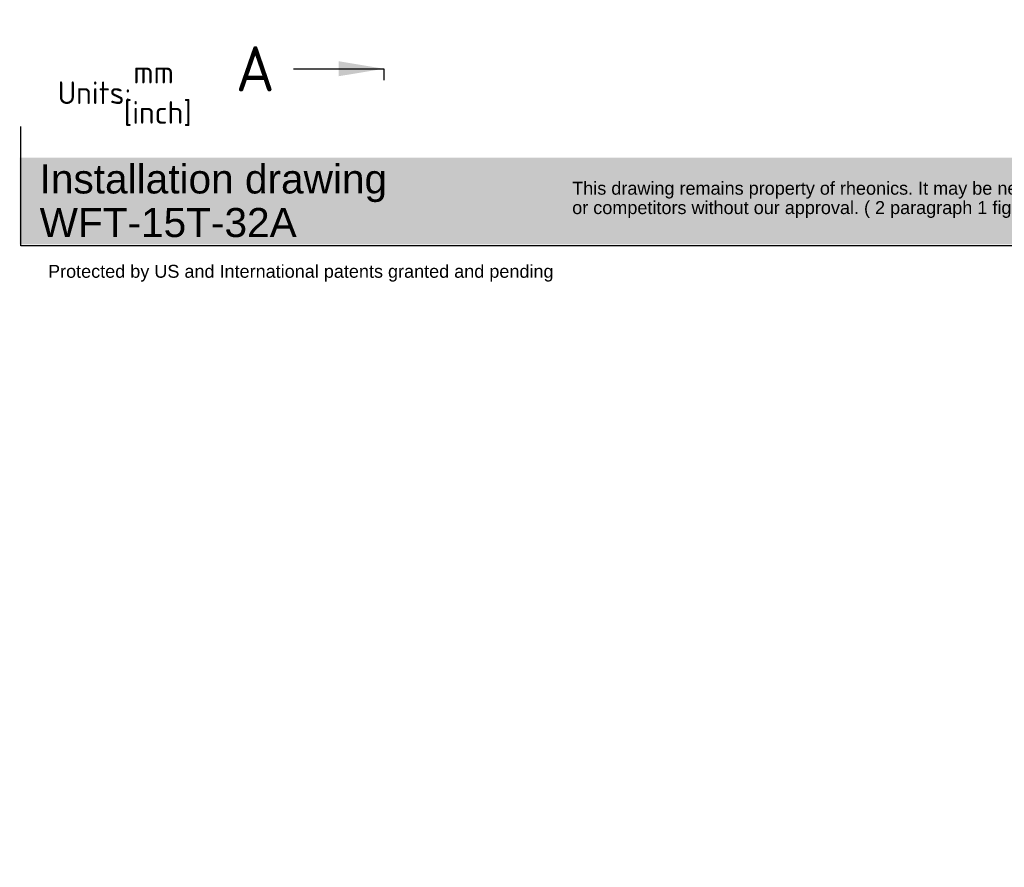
# Paper-space layout 'Sheet1' of a CAD drawing. Header units: millimetres. Extents: x -20 to 281, y -85 to 193.
# Tile 1 of 8: x -20 to 133, y -85 to 46. Entities that reach past the tile are written whole.
import ezdxf
from ezdxf.entities.mleader import LeaderData, LeaderLine
from ezdxf.enums import TextEntityAlignment as Align
from ezdxf.lldxf.tags import DXFTag
from ezdxf.math import Vec2, Vec3

# ---------------------------------------------------------------- set-up
doc = ezdxf.new("R2010")
doc.units = ezdxf.units.MM
doc.layers.add('Default', color=7, linetype='Continuous')
doc.styles.add('SEACAD_Solid_Edge_ISO', font='seiso.ttf')
tags = doc.linetypes.add('CENTER2', pattern=[28.575, 19.05, -3.175, 3.175, -3.175]).pattern_tags.tags
tags[10:11] = [DXFTag(74, 4), DXFTag(75, 0), DXFTag(340, '0'), DXFTag(46, 0.0), DXFTag(50, 0.0), DXFTag(44, 0.0), DXFTag(45, 0.0)]
tags[8:9] = [DXFTag(74, 4), DXFTag(75, 0), DXFTag(340, '0'), DXFTag(46, 0.0), DXFTag(50, 0.0), DXFTag(44, 0.0), DXFTag(45, 0.0)]
tags[6:7] = [DXFTag(74, 4), DXFTag(75, 0), DXFTag(340, '0'), DXFTag(46, 0.0), DXFTag(50, 0.0), DXFTag(44, 0.0), DXFTag(45, 0.0)]
tags[4:5] = [DXFTag(74, 4), DXFTag(75, 0), DXFTag(340, '0'), DXFTag(46, 0.0), DXFTag(50, 0.0), DXFTag(44, 0.0), DXFTag(45, 0.0)]

# ---------------------------------------------------------------- blocks, each defined once
blk = doc.blocks.new('SE9')
at = {"layer": 'Default', "color": 7, "linetype": 'Continuous', "style": 'SEACAD_Solid_Edge_ISO'}
blk.add_text('A', height=7, dxfattribs=at).set_placement((33.54, 43.3), align=Align.TOP_LEFT)
blk = doc.blocks.new('SEANNOT_GROUP10')
at = {"layer": 'Default', "linetype": 'Continuous'}
blk.add_hatch(color=7, dxfattribs=at).paths.add_polyline_path([(49.45, 38.64), (56.45, 39.8), (49.45, 40.97)])
at = {"layer": 'Default', "color": 7, "linetype": 'Continuous'}
blk.add_lwpolyline([(42.45, 39.8), (56.45, 39.8)], dxfattribs=at)
blk = doc.blocks.new('SE10')
at = {"layer": 'Default', "color": 7, "linetype": 'CENTER2'}
for p, q in [((56.45, 184.8), (56.45, 186.55)), ((56.45, 39.8), (56.45, 38.05))]:
    blk.add_line(p, q, dxfattribs=at)
at = {"layer": 'Default', "color": 7, "linetype": 'CENTER2', "const_width": 0.0005}
blk.add_lwpolyline([(56.45, 184.8), (56.45, 39.8)], dxfattribs=at)
blk = doc.blocks.new('_Dot')
at = {"color": 0, "linetype": 'ByBlock', "lineweight": -2}
blk.add_line((-0.5, 0), (-1, 0), dxfattribs=at)
at = {"color": 0, "linetype": 'ByBlock', "const_width": 0.5}
blk.add_lwpolyline([(-0.25, 0, 1), (0.25, 0, 1)], format="xyb", close=True, dxfattribs=at)

psp = doc.layouts.new('Sheet1')

# ---------------------------------------------------------------- hatches: boundary and pattern name
at = {"layer": 'Default', "linetype": 'Continuous'}
psp.add_hatch(color=7, dxfattribs=at).paths.add_polyline_path([(188.375, 24.931), (-19.507, 24.931), (-19.507, 11.473), (188.375, 11.473)])

# ---------------------------------------------------------------- linework, layer by layer
at = {"layer": 'Default', "color": 7, "linetype": 'Continuous'}
for p, q in [((-19.345, 11.237), (-19.345, 29.714)), ((188.534, 11.237), (-19.345, 11.237))]:
    psp.add_line(p, q, dxfattribs=at)

# ---------------------------------------------------------------- block references
at = {"layer": 'Default'}
for name in ['SE10', 'SE9', 'SEANNOT_GROUP10']:
    psp.add_blockref(name, (-19.575, -1.126), dxfattribs=at)

# ---------------------------------------------------------------- leaders
at = {"layer": 'Default', "color": 7, "linetype": 'Continuous'}
ml = psp.add_multileader_mtext('Standard', dxfattribs=at)
ml.set_content('{\\pxsm0.9;\\fSolid Edge ISO|b0||i0||c0|p34;\\W1.;mm\\P}', color=7)
ml.set_leader_properties()
ml.set_arrow_properties(name='DOT')
ml.build(insert=Vec2(0, 0))
ml.multileader.update_dxf_attribs({"leader_type": 0, "dogleg_length": 0, "arrow_head_size": 3.5})
ctx = ml.context
ctx.base_point, ctx.char_height, ctx.arrow_head_size, ctx.landing_gap_size, ctx.plane_origin = Vec3(-3.138, 38.144), 3.5, 3.5, 1.225, Vec3(-19.575, -1.126)
ctx.mtext.insert = Vec3(-1.913, 39.894)
ml = psp.add_multileader_mtext('Standard', dxfattribs=at)
ml.set_content('{\\pxsm0.9;\\fSolid Edge ISO|b0||i0||c0|p34;\\W1.;Units:\\P}', color=7)
ml.set_leader_properties()
ml.set_arrow_properties(name='DOT')
ml.build(insert=Vec2(0, 0))
ml.multileader.update_dxf_attribs({"leader_type": 0, "dogleg_length": 0, "arrow_head_size": 3.5})
ctx = ml.context
ctx.base_point, ctx.char_height, ctx.arrow_head_size, ctx.landing_gap_size, ctx.plane_origin = Vec3(-14.859, 34.946), 3.5, 3.5, 1.225, Vec3(-19.575, -1.126)
ctx.mtext.insert = Vec3(-13.634, 36.705)
ml = psp.add_multileader_mtext('Standard', dxfattribs=at)
ml.set_content('{\\pxsm0.9;\\fSolid Edge ISO|b0||i0||c0|p34;\\W1.;[inch]\\P}', color=7)
ml.set_leader_properties()
ml.build(insert=Vec2(0, 0))
ml.multileader.update_dxf_attribs({"dogleg_length": 0, "arrow_head_size": 0.805})
ctx = ml.context
ctx.base_point, ctx.char_height, ctx.arrow_head_size, ctx.landing_gap_size, ctx.plane_origin = Vec3(-4.607, 31.9), 3.5, 0.805, 1.225, Vec3(-19.575, -1.126)
ctx.mtext.insert = Vec3(-3.382, 33.656)
ml = psp.add_multileader_mtext('Standard', dxfattribs=at)
ml.set_content('{\\pxsm0.9;\\fArial|b0||i0||c0|p34;\\W1.;Installation drawing\\PWFT-15T-32A\\P}', color=7)
ml.set_leader_properties()
ml.set_arrow_properties(name='DOT')
ml.build(insert=Vec2(0, 0))
ml.multileader.update_dxf_attribs({"leader_type": 0, "dogleg_length": 0, "arrow_head_size": 4.5})
ctx = ml.context
ctx.base_point, ctx.char_height, ctx.arrow_head_size, ctx.landing_gap_size, ctx.plane_origin = Vec3(-17.994, 21.574), 4.5, 4.5, 1.575, Vec3(-19.575, -1.126)
ctx.mtext.insert = Vec3(-16.419, 23.862)
ml = psp.add_multileader_mtext('Standard', dxfattribs=at)
ml.set_content('{\\pxsm0.9;\\fArial|b0||i0||c0|p34;\\W1.;This drawing remains property of rheonics. It may be neither copied nor informed to third persons \\Por competitors without our approval. ( 2 paragraph 1 fig.7 copyright act of 9th Sept. 1965)\\P}', color=7)
ml.set_leader_properties()
ml.set_arrow_properties(name='DOT')
ml.build(insert=Vec2(0, 0))
ml.multileader.update_dxf_attribs({"leader_type": 0, "dogleg_length": 0, "arrow_head_size": 2})
ctx = ml.context
ctx.base_point, ctx.char_height, ctx.arrow_head_size, ctx.landing_gap_size, ctx.plane_origin = Vec3(65.356, 19.878), 2, 2, 0.7, Vec3(-19.575, -1.126)
ctx.mtext.insert = Vec3(66.056, 21.172)
ml = psp.add_multileader_mtext('Standard', dxfattribs=at)
ml.set_content('{\\pxsm0.9;\\fArial|b0||i0||c0|p34;\\W1.;Protected by US and International patents granted and pending\\P}', color=7)
ml.set_leader_properties()
ml.set_arrow_properties(name='DOT')
ml.build(insert=Vec2(0, 0))
ml.multileader.update_dxf_attribs({"leader_type": 0, "dogleg_length": 0, "arrow_head_size": 2})
ctx = ml.context
ctx.base_point, ctx.char_height, ctx.arrow_head_size, ctx.landing_gap_size, ctx.plane_origin = Vec3(-15.817, 7.013), 2, 2, 0.7, Vec3(-19.575, -1.126)
ctx.mtext.insert = Vec3(-15.117, 8.306)

doc.saveas('drawing.dxf')
